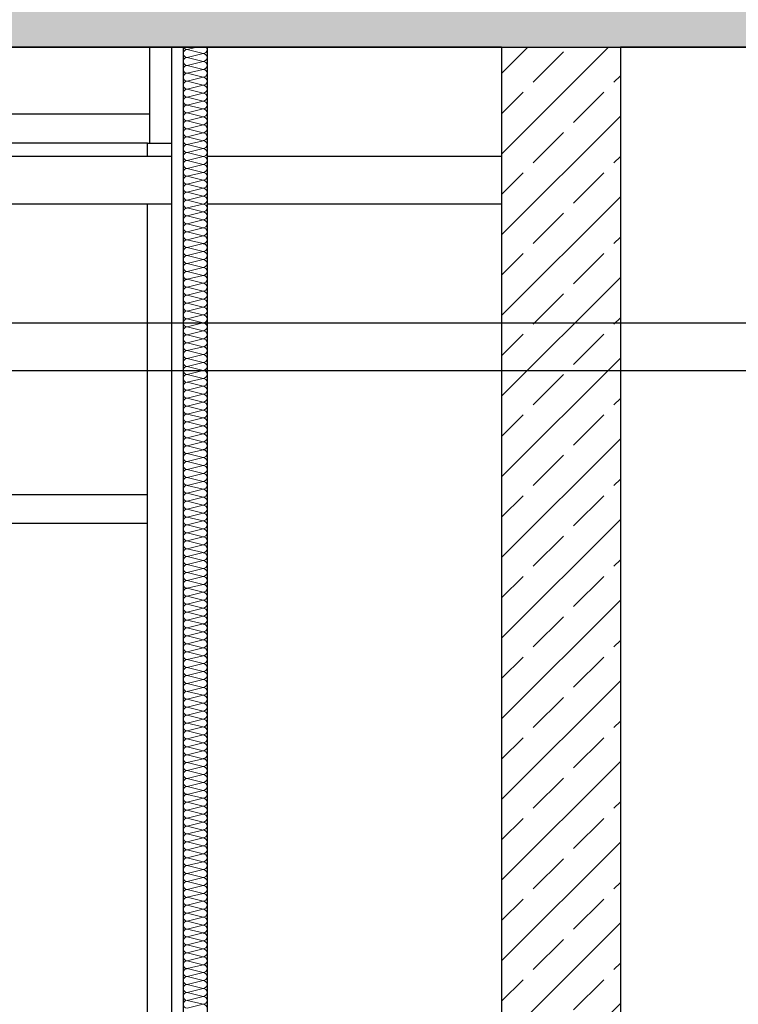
# Model space of a CAD drawing. Header units: metres. Extents: x -12 to 57.2, y -22.2 to 2.8.
# Tile 93 of 126: x 24.2 to 25.7, y -8.5 to -6.4. Entities that reach past the tile are written whole.
import ezdxf

# ---------------------------------------------------------------- set-up
doc = ezdxf.new("R2010")
doc.units = ezdxf.units.M
doc.header["$LTSCALE"] = 0.4
doc.header["$MEASUREMENT"] = 0
doc.layers.get('0').update_dxf_attribs({"color": 8, "lineweight": 9})
doc.layers.get('Defpoints').update_dxf_attribs({"color": 8, "lineweight": 9})
for name, color, linetype in [('Neubau_A-Decken', 8, 'Continuous'), ('Neubau_A-STB Wände', 8, 'Continuous'), ('Neubau_A-TB Wände', 8, 'Continuous'), ('Neubau_B-abgehängte Decke', 8, 'Continuous'), ('Neubau_B-Aufbau unter Fundament oder Decke', 8, 'Continuous'), ('Neubau_B-Pfosten-Riegel-Fassade', 8, 'Continuous'), ('Neubau_T-Bemaßung', 8, 'Continuous')]:
    doc.layers.add(name, color=color, linetype=linetype)
doc.styles.add('ERSTELLTER_STIL_2', font='arial.ttf')
doc.dimstyles.new('ERSTELLTER_STIL__1', dxfattribs={"dimtxt": 0.0875, "dimasz": 0.059375, "dimexe": 0.18, "dimexo": 0.0625, "dimgap": 0, "dimtad": 1, "dimzin": 0, "dimdsep": 46, "dimtxsty": 'ERSTELLTER_STIL_2', "dimblk": 'ARROWHEAD_6', "dimblk1": 'ARROWHEAD_6', "dimblk2": 'ARROWHEAD_6', "dimcen": 0.09, "dimclrd": 7, "dimclre": 7, "dimclrt": 7, "dimazin": 0, "dimtfac": 1, "dimtdec": 4, "dimtmove": 0, "dimatfit": 3, "dimfxl": 1, "dimtolj": 1, "dimtzin": 0, "dimarcsym": 0})
pattern_1 = [(45, (-2907.6834, -10.175), (-0.0848528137, 0.0848528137), []), (45, (-2907.72583, -10.13257), (-0.0848528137, 0.0848528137), [0.09, -0.03])]

# ---------------------------------------------------------------- blocks, each defined once
blk = doc.blocks.new('*X451', base_point=(-24191.6502, 0))
at = {"layer": 'Neubau_A-TB Wände', "color": 8, "linetype": 'Continuous', "lineweight": 9}
for p, q in [((-21259.3785, 3.68), (-21259.3985, 3.675)), ((-21259.3651, 3.6667), (-21259.3985, 3.675)), ((-21259.3651, 3.6667), (-21259.3985, 3.6583)), ((-21259.3651, 3.65), (-21259.3985, 3.6583)), ((-21259.3651, 3.65), (-21259.3985, 3.6417)), ((-21259.3651, 3.6333), (-21259.3985, 3.6417)), ((-21259.3651, 3.6333), (-21259.3985, 3.625)), ((-21259.3651, 3.6167), (-21259.3985, 3.625)), ((-21259.3651, 3.6167), (-21259.3985, 3.6083)), ((-21259.3651, 3.6), (-21259.3985, 3.6083)), ((-21259.3651, 3.6), (-21259.3985, 3.5917)), ((-21259.3651, 3.5833), (-21259.3985, 3.5917)), ((-21259.3651, 3.5833), (-21259.3985, 3.575)), ((-21259.3651, 3.5667), (-21259.3985, 3.575)), ((-21259.3651, 3.5667), (-21259.3985, 3.5583)), ((-21259.3651, 3.55), (-21259.3985, 3.5583)), ((-21259.3651, 3.55), (-21259.3985, 3.5417)), ((-21259.3651, 3.5333), (-21259.3985, 3.5417)), ((-21259.3651, 3.5333), (-21259.3985, 3.525)), ((-21259.3651, 3.5167), (-21259.3985, 3.525)), ((-21259.3651, 3.5167), (-21259.3985, 3.5083)), ((-21259.3651, 3.5), (-21259.3985, 3.5083)), ((-21259.3651, 3.5), (-21259.3985, 3.4917)), ((-21259.3651, 3.4833), (-21259.3985, 3.4917)), ((-21259.3651, 3.4833), (-21259.3985, 3.475)), ((-21259.3651, 3.4667), (-21259.3985, 3.475)), ((-21259.3651, 3.4667), (-21259.3985, 3.4583)), ((-21259.3651, 3.45), (-21259.3985, 3.4583)), ((-21259.3651, 3.45), (-21259.3985, 3.4417)), ((-21259.3651, 3.4333), (-21259.3985, 3.4417)), ((-21259.3651, 3.4333), (-21259.3985, 3.425)), ((-21259.3651, 3.4167), (-21259.3985, 3.425)), ((-21259.3651, 3.4167), (-21259.3985, 3.4083)), ((-21259.3651, 3.4), (-21259.3985, 3.4083)), ((-21259.3651, 3.4), (-21259.3985, 3.3917)), ((-21259.3651, 3.3833), (-21259.3985, 3.3917)), ((-21259.3651, 3.3833), (-21259.3985, 3.375)), ((-21259.3651, 3.3667), (-21259.3985, 3.375)), ((-21259.3651, 3.3667), (-21259.3985, 3.3583)), ((-21259.3651, 3.35), (-21259.3985, 3.3583)), ((-21259.3651, 3.35), (-21259.3985, 3.3417)), ((-21259.3651, 3.3333), (-21259.3985, 3.3417)), ((-21259.3651, 3.3333), (-21259.3985, 3.325)), ((-21259.3651, 3.3167), (-21259.3985, 3.325)), ((-21259.3651, 3.3167), (-21259.3985, 3.3083)), ((-21259.3651, 3.3), (-21259.3985, 3.3083)), ((-21259.3651, 3.3), (-21259.3985, 3.2917)), ((-21259.3651, 3.2833), (-21259.3985, 3.2917)), ((-21259.3651, 3.2833), (-21259.3985, 3.275)), ((-21259.3651, 3.2667), (-21259.3985, 3.275)), ((-21259.3651, 3.2667), (-21259.3985, 3.2583)), ((-21259.3651, 3.25), (-21259.3985, 3.2583)), ((-21259.3651, 3.25), (-21259.3985, 3.2417)), ((-21259.3651, 3.2333), (-21259.3985, 3.2417)), ((-21259.3651, 3.2333), (-21259.3985, 3.225)), ((-21259.3651, 3.2167), (-21259.3985, 3.225)), ((-21259.3651, 3.2167), (-21259.3985, 3.2083)), ((-21259.3651, 3.2), (-21259.3985, 3.2083)), ((-21259.3651, 3.2), (-21259.3985, 3.1917)), ((-21259.3651, 3.1833), (-21259.3985, 3.1917)), ((-21259.3651, 3.1833), (-21259.3985, 3.175)), ((-21259.3651, 3.1667), (-21259.3985, 3.175)), ((-21259.3651, 3.1667), (-21259.3985, 3.1583)), ((-21259.3651, 3.15), (-21259.3985, 3.1583)), ((-21259.3651, 3.15), (-21259.3985, 3.1417)), ((-21259.3651, 3.1333), (-21259.3985, 3.1417)), ((-21259.3651, 3.1333), (-21259.3985, 3.125)), ((-21259.3651, 3.1167), (-21259.3985, 3.125)), ((-21259.3651, 3.1167), (-21259.3985, 3.1083)), ((-21259.3651, 3.1), (-21259.3985, 3.1083)), ((-21259.3651, 3.1), (-21259.3985, 3.0917)), ((-21259.3651, 3.0833), (-21259.3985, 3.0917)), ((-21259.3651, 3.0833), (-21259.3985, 3.075)), ((-21259.3651, 3.0667), (-21259.3985, 3.075)), ((-21259.3651, 3.0667), (-21259.3985, 3.0583)), ((-21259.3651, 3.05), (-21259.3985, 3.0583)), ((-21259.3651, 3.05), (-21259.3985, 3.0417)), ((-21259.3651, 3.0333), (-21259.3985, 3.0417)), ((-21259.3651, 3.0333), (-21259.3985, 3.025)), ((-21259.3651, 3.0167), (-21259.3985, 3.025)), ((-21259.3651, 3.0167), (-21259.3985, 3.0083)), ((-21259.3651, 3), (-21259.3985, 3.0083)), ((-21259.3651, 3), (-21259.3985, 2.9917)), ((-21259.3651, 2.9833), (-21259.3985, 2.9917)), ((-21259.3651, 2.9833), (-21259.3985, 2.975)), ((-21259.3651, 2.9667), (-21259.3985, 2.975)), ((-21259.3651, 2.9667), (-21259.3985, 2.9583)), ((-21259.3651, 2.95), (-21259.3985, 2.9583)), ((-21259.3651, 2.95), (-21259.3985, 2.9417)), ((-21259.3651, 2.9333), (-21259.3985, 2.9417)), ((-21259.3651, 2.9333), (-21259.3985, 2.925)), ((-21259.3651, 2.9167), (-21259.3985, 2.925)), ((-21259.3651, 2.9167), (-21259.3985, 2.9083)), ((-21259.3651, 2.9), (-21259.3985, 2.9083)), ((-21259.3651, 2.9), (-21259.3985, 2.8917)), ((-21259.3651, 2.8833), (-21259.3985, 2.8917)), ((-21259.3651, 2.8833), (-21259.3985, 2.875)), ((-21259.3651, 2.8667), (-21259.3985, 2.875)), ((-21259.3651, 2.8667), (-21259.3985, 2.8583)), ((-21259.3651, 2.85), (-21259.3985, 2.8583)), ((-21259.3651, 2.85), (-21259.3985, 2.8417)), ((-21259.3651, 2.8333), (-21259.3985, 2.8417)), ((-21259.3651, 2.8333), (-21259.3985, 2.825)), ((-21259.3651, 2.8167), (-21259.3985, 2.825)), ((-21259.3651, 2.8167), (-21259.3985, 2.8083)), ((-21259.3651, 2.8), (-21259.3985, 2.8083)), ((-21259.3651, 2.8), (-21259.3985, 2.7917)), ((-21259.3651, 2.7833), (-21259.3985, 2.7917)), ((-21259.3651, 2.7833), (-21259.3985, 2.775)), ((-21259.3651, 2.7667), (-21259.3985, 2.775)), ((-21259.3651, 2.7667), (-21259.3985, 2.7583)), ((-21259.3651, 2.75), (-21259.3985, 2.7583)), ((-21259.3651, 2.75), (-21259.3985, 2.7417)), ((-21259.3651, 2.7333), (-21259.3985, 2.7417)), ((-21259.3651, 2.7333), (-21259.3985, 2.725)), ((-21259.3651, 2.7167), (-21259.3985, 2.725)), ((-21259.3651, 2.7167), (-21259.3985, 2.7083)), ((-21259.3651, 2.7), (-21259.3985, 2.7083)), ((-21259.3651, 2.7), (-21259.3985, 2.6917)), ((-21259.3651, 2.6833), (-21259.3985, 2.6917)), ((-21259.3651, 2.6833), (-21259.3985, 2.675)), ((-21259.3651, 2.6667), (-21259.3985, 2.675)), ((-21259.3651, 2.6667), (-21259.3985, 2.6583)), ((-21259.3651, 2.65), (-21259.3985, 2.6583)), ((-21259.3651, 2.65), (-21259.3985, 2.6417)), ((-21259.3651, 2.6333), (-21259.3985, 2.6417)), ((-21259.3651, 2.6333), (-21259.3985, 2.625)), ((-21259.3651, 2.6167), (-21259.3985, 2.625)), ((-21259.3651, 2.6167), (-21259.3985, 2.6083)), ((-21259.3651, 2.6), (-21259.3985, 2.6083)), ((-21259.3651, 2.6), (-21259.3985, 2.5917)), ((-21259.3651, 2.5833), (-21259.3985, 2.5917)), ((-21259.3651, 2.5833), (-21259.3985, 2.575)), ((-21259.3651, 2.5667), (-21259.3985, 2.575)), ((-21259.3651, 2.5667), (-21259.3985, 2.5583)), ((-21259.3651, 2.55), (-21259.3985, 2.5583)), ((-21259.3651, 2.55), (-21259.3985, 2.5417)), ((-21259.3651, 2.5333), (-21259.3985, 2.5417)), ((-21259.3651, 2.5333), (-21259.3985, 2.525)), ((-21259.3651, 2.5167), (-21259.3985, 2.525)), ((-21259.3651, 2.5167), (-21259.3985, 2.5083)), ((-21259.3651, 2.5), (-21259.3985, 2.5083)), ((-21259.3651, 2.5), (-21259.3985, 2.4917)), ((-21259.3651, 2.4833), (-21259.3985, 2.4917)), ((-21259.3651, 2.4833), (-21259.3985, 2.475)), ((-21259.3651, 2.4667), (-21259.3985, 2.475)), ((-21259.3651, 2.4667), (-21259.3985, 2.4583)), ((-21259.3651, 2.45), (-21259.3985, 2.4583)), ((-21259.3651, 2.45), (-21259.3985, 2.4417)), ((-21259.3651, 2.4333), (-21259.3985, 2.4417)), ((-21259.3651, 2.4333), (-21259.3985, 2.425)), ((-21259.3651, 2.4167), (-21259.3985, 2.425)), ((-21259.3651, 2.4167), (-21259.3985, 2.4083)), ((-21259.3651, 2.4), (-21259.3985, 2.4083)), ((-21259.3651, 2.4), (-21259.3985, 2.3917)), ((-21259.3651, 2.3833), (-21259.3985, 2.3917)), ((-21259.3651, 2.3833), (-21259.3985, 2.375)), ((-21259.3651, 2.3667), (-21259.3985, 2.375)), ((-21259.3651, 2.3667), (-21259.3985, 2.3583)), ((-21259.3651, 2.35), (-21259.3985, 2.3583)), ((-21259.3651, 2.35), (-21259.3985, 2.3417)), ((-21259.3651, 2.3333), (-21259.3985, 2.3417)), ((-21259.3651, 2.3333), (-21259.3985, 2.325)), ((-21259.3651, 2.3167), (-21259.3985, 2.325)), ((-21259.3651, 2.3167), (-21259.3985, 2.3083)), ((-21259.3651, 2.3), (-21259.3985, 2.3083)), ((-21259.3651, 2.3), (-21259.3985, 2.2917)), ((-21259.3651, 2.2833), (-21259.3985, 2.2917)), ((-21259.3651, 2.2833), (-21259.3985, 2.275)), ((-21259.3651, 2.2667), (-21259.3985, 2.275)), ((-21259.3651, 2.2667), (-21259.3985, 2.2583)), ((-21259.3651, 2.25), (-21259.3985, 2.2583)), ((-21259.3651, 2.25), (-21259.3985, 2.2417)), ((-21259.3651, 2.2333), (-21259.3985, 2.2417)), ((-21259.3651, 2.2333), (-21259.3985, 2.225)), ((-21259.3651, 2.2167), (-21259.3985, 2.225)), ((-21259.3651, 2.2167), (-21259.3985, 2.2083)), ((-21259.3651, 2.2), (-21259.3985, 2.2083)), ((-21259.3651, 2.2), (-21259.3985, 2.1917)), ((-21259.3651, 2.1833), (-21259.3985, 2.1917)), ((-21259.3651, 2.1833), (-21259.3985, 2.175)), ((-21259.3651, 2.1667), (-21259.3985, 2.175)), ((-21259.3651, 2.1667), (-21259.3985, 2.1583)), ((-21259.3651, 2.15), (-21259.3985, 2.1583)), ((-21259.3651, 2.15), (-21259.3985, 2.1417)), ((-21259.3651, 2.1333), (-21259.3985, 2.1417)), ((-21259.3651, 2.1333), (-21259.3985, 2.125)), ((-21259.3651, 2.1167), (-21259.3985, 2.125)), ((-21259.3651, 2.1167), (-21259.3985, 2.1083)), ((-21259.3651, 2.1), (-21259.3985, 2.1083)), ((-21259.3651, 2.1), (-21259.3985, 2.0917)), ((-21259.3651, 2.0833), (-21259.3985, 2.0917)), ((-21259.3651, 2.0833), (-21259.3985, 2.075)), ((-21259.3651, 2.0667), (-21259.3985, 2.075)), ((-21259.3651, 2.0667), (-21259.3985, 2.0583)), ((-21259.3651, 2.05), (-21259.3985, 2.0583)), ((-21259.3651, 2.05), (-21259.3985, 2.0417)), ((-21259.3651, 2.0333), (-21259.3985, 2.0417)), ((-21259.3651, 2.0333), (-21259.3985, 2.025)), ((-21259.3651, 2.0167), (-21259.3985, 2.025)), ((-21259.3651, 2.0167), (-21259.3985, 2.0083)), ((-21259.3651, 2), (-21259.3985, 2.0083)), ((-21259.3651, 2), (-21259.3985, 1.9917)), ((-21259.3651, 1.9833), (-21259.3985, 1.9917)), ((-21259.3651, 1.9833), (-21259.3985, 1.975)), ((-21259.3651, 1.9667), (-21259.3985, 1.975)), ((-21259.3651, 1.9667), (-21259.3985, 1.9583)), ((-21259.3651, 1.95), (-21259.3985, 1.9583)), ((-21259.3651, 1.95), (-21259.3985, 1.9417)), ((-21259.3651, 1.9333), (-21259.3985, 1.9417)), ((-21259.3651, 1.9333), (-21259.3985, 1.925)), ((-21259.3651, 1.9167), (-21259.3985, 1.925)), ((-21259.3651, 1.9167), (-21259.3985, 1.9083)), ((-21259.3651, 1.9), (-21259.3985, 1.9083)), ((-21259.3651, 1.9), (-21259.3985, 1.8917)), ((-21259.3651, 1.8833), (-21259.3985, 1.8917)), ((-21259.3651, 1.8833), (-21259.3985, 1.875)), ((-21259.3651, 1.8667), (-21259.3985, 1.875)), ((-21259.3651, 1.8667), (-21259.3985, 1.8583)), ((-21259.3651, 1.85), (-21259.3985, 1.8583)), ((-21259.3651, 1.85), (-21259.3985, 1.8417)), ((-21259.3651, 1.8333), (-21259.3985, 1.8417)), ((-21259.3651, 1.8333), (-21259.3985, 1.825)), ((-21259.3651, 1.8167), (-21259.3985, 1.825)), ((-21259.3651, 1.8167), (-21259.3985, 1.8083)), ((-21259.3651, 1.8), (-21259.3985, 1.8083)), ((-21259.3651, 1.8), (-21259.3985, 1.7917)), ((-21259.3651, 1.7833), (-21259.3985, 1.7917)), ((-21259.3651, 1.7833), (-21259.3985, 1.775)), ((-21259.3651, 1.7667), (-21259.3985, 1.775)), ((-21259.3651, 1.7667), (-21259.3985, 1.7583)), ((-21259.3651, 1.75), (-21259.3985, 1.7583)), ((-21259.3651, 1.75), (-21259.3985, 1.7417)), ((-21259.3651, 1.7333), (-21259.3985, 1.7417)), ((-21259.3651, 1.7333), (-21259.3985, 1.725)), ((-21259.3651, 1.7167), (-21259.3985, 1.725)), ((-21259.3651, 1.7167), (-21259.3985, 1.7083)), ((-21259.3651, 1.7), (-21259.3985, 1.7083)), ((-21259.3651, 1.7), (-21259.3985, 1.6917)), ((-21259.3651, 1.6833), (-21259.3985, 1.6917)), ((-21259.3651, 1.6833), (-21259.3985, 1.675)), ((-21259.3651, 1.6667), (-21259.3985, 1.675)), ((-21259.3651, 1.6667), (-21259.3985, 1.6583))]:
    blk.add_line(p, q, dxfattribs=at)
for centre, start, end in [((-21259.3985, 3.6667), 90, 180), ((-21259.3985, 3.6667), 180, 270), ((-21259.3985, 3.6833), 203.5782, 270), ((-21259.3651, 3.675), 270, 0), ((-21259.3651, 3.6583), 0, 90), ((-21259.3651, 3.675), 0, 36.8699), ((-21259.3985, 3.65), 90, 180), ((-21259.3985, 3.65), 180, 270), ((-21259.3651, 3.6583), 270, 0), ((-21259.3651, 3.6417), 0, 90), ((-21259.3985, 3.6333), 90, 180), ((-21259.3985, 3.6333), 180, 270), ((-21259.3985, 3.6167), 90, 180), ((-21259.3651, 3.6417), 270, 0), ((-21259.3651, 3.625), 0, 90), ((-21259.3651, 3.625), 270, 0), ((-21259.3985, 3.6167), 180, 270), ((-21259.3985, 3.6), 90, 180), ((-21259.3651, 3.6083), 0, 90), ((-21259.3651, 3.6083), 270, 0), ((-21259.3985, 3.6), 180, 270), ((-21259.3985, 3.5833), 90, 180), ((-21259.3985, 3.5833), 180, 270), ((-21259.3651, 3.5917), 0, 90), ((-21259.3651, 3.5917), 270, 0), ((-21259.3651, 3.575), 0, 90), ((-21259.3985, 3.5667), 90, 180), ((-21259.3985, 3.5667), 180, 270), ((-21259.3651, 3.575), 270, 0), ((-21259.3651, 3.5583), 0, 90), ((-21259.3985, 3.55), 90, 180), ((-21259.3985, 3.55), 180, 270), ((-21259.3985, 3.5333), 90, 180), ((-21259.3651, 3.5583), 270, 0), ((-21259.3651, 3.5417), 0, 90), ((-21259.3651, 3.5417), 270, 0), ((-21259.3985, 3.5333), 180, 270), ((-21259.3985, 3.5167), 90, 180), ((-21259.3651, 3.525), 0, 90), ((-21259.3651, 3.525), 270, 0), ((-21259.3985, 3.5167), 180, 270), ((-21259.3985, 3.5), 90, 180), ((-21259.3651, 3.5083), 0, 90), ((-21259.3651, 3.5083), 270, 0), ((-21259.3985, 3.5), 180, 270), ((-21259.3985, 3.4833), 90, 180), ((-21259.3985, 3.4833), 180, 270), ((-21259.3651, 3.4917), 0, 90), ((-21259.3651, 3.4917), 270, 0), ((-21259.3651, 3.475), 0, 90), ((-21259.3985, 3.4667), 90, 180), ((-21259.3985, 3.4667), 180, 270), ((-21259.3651, 3.475), 270, 0), ((-21259.3651, 3.4583), 0, 90), ((-21259.3985, 3.45), 90, 180), ((-21259.3985, 3.45), 180, 270), ((-21259.3985, 3.4333), 90, 180), ((-21259.3651, 3.4583), 270, 0), ((-21259.3651, 3.4417), 0, 90), ((-21259.3651, 3.4417), 270, 0), ((-21259.3985, 3.4333), 180, 270), ((-21259.3985, 3.4167), 90, 180), ((-21259.3651, 3.425), 0, 90), ((-21259.3651, 3.425), 270, 0), ((-21259.3985, 3.4167), 180, 270), ((-21259.3985, 3.4), 90, 180), ((-21259.3985, 3.4), 180, 270), ((-21259.3651, 3.4083), 0, 90), ((-21259.3651, 3.4083), 270, 0), ((-21259.3651, 3.3917), 0, 90), ((-21259.3985, 3.3833), 90, 180), ((-21259.3985, 3.3833), 180, 270), ((-21259.3651, 3.3917), 270, 0), ((-21259.3651, 3.375), 0, 90), ((-21259.3985, 3.3667), 90, 180), ((-21259.3985, 3.3667), 180, 270), ((-21259.3985, 3.35), 90, 180), ((-21259.3651, 3.375), 270, 0), ((-21259.3651, 3.3583), 0, 90), ((-21259.3651, 3.3583), 270, 0), ((-21259.3985, 3.35), 180, 270), ((-21259.3985, 3.3333), 90, 180), ((-21259.3651, 3.3417), 0, 90), ((-21259.3651, 3.3417), 270, 0), ((-21259.3985, 3.3333), 180, 270), ((-21259.3985, 3.3167), 90, 180), ((-21259.3985, 3.3167), 180, 270), ((-21259.3651, 3.325), 0, 90), ((-21259.3651, 3.325), 270, 0), ((-21259.3651, 3.3083), 0, 90), ((-21259.3985, 3.3), 90, 180), ((-21259.3985, 3.3), 180, 270), ((-21259.3651, 3.3083), 270, 0), ((-21259.3651, 3.2917), 0, 90), ((-21259.3985, 3.2833), 90, 180), ((-21259.3985, 3.2833), 180, 270), ((-21259.3985, 3.2667), 90, 180), ((-21259.3651, 3.2917), 270, 0), ((-21259.3651, 3.275), 0, 90), ((-21259.3651, 3.275), 270, 0), ((-21259.3985, 3.2667), 180, 270), ((-21259.3985, 3.25), 90, 180), ((-21259.3651, 3.2583), 0, 90), ((-21259.3651, 3.2583), 270, 0), ((-21259.3985, 3.25), 180, 270), ((-21259.3985, 3.2333), 90, 180), ((-21259.3985, 3.2333), 180, 270), ((-21259.3651, 3.2417), 0, 90), ((-21259.3651, 3.2417), 270, 0), ((-21259.3651, 3.225), 0, 90), ((-21259.3985, 3.2167), 90, 180), ((-21259.3985, 3.2167), 180, 270), ((-21259.3651, 3.225), 270, 0), ((-21259.3651, 3.2083), 0, 90), ((-21259.3985, 3.2), 90, 180), ((-21259.3985, 3.2), 180, 270), ((-21259.3985, 3.1833), 90, 180), ((-21259.3651, 3.2083), 270, 0), ((-21259.3651, 3.1917), 0, 90), ((-21259.3651, 3.1917), 270, 0), ((-21259.3985, 3.1833), 180, 270), ((-21259.3985, 3.1667), 90, 180), ((-21259.3651, 3.175), 0, 90), ((-21259.3651, 3.175), 270, 0), ((-21259.3985, 3.1667), 180, 270), ((-21259.3985, 3.15), 90, 180), ((-21259.3985, 3.15), 180, 270), ((-21259.3651, 3.1583), 0, 90), ((-21259.3651, 3.1583), 270, 0), ((-21259.3651, 3.1417), 0, 90), ((-21259.3985, 3.1333), 90, 180), ((-21259.3985, 3.1333), 180, 270), ((-21259.3651, 3.1417), 270, 0), ((-21259.3651, 3.125), 0, 90), ((-21259.3985, 3.1167), 90, 180), ((-21259.3985, 3.1167), 180, 270), ((-21259.3985, 3.1), 90, 180), ((-21259.3651, 3.125), 270, 0), ((-21259.3651, 3.1083), 0, 90), ((-21259.3651, 3.1083), 270, 0), ((-21259.3985, 3.1), 180, 270), ((-21259.3985, 3.0833), 90, 180), ((-21259.3651, 3.0917), 0, 90), ((-21259.3651, 3.0917), 270, 0), ((-21259.3985, 3.0833), 180, 270), ((-21259.3985, 3.0667), 90, 180), ((-21259.3985, 3.0667), 180, 270), ((-21259.3651, 3.075), 0, 90), ((-21259.3651, 3.075), 270, 0), ((-21259.3651, 3.0583), 0, 90), ((-21259.3985, 3.05), 90, 180), ((-21259.3985, 3.05), 180, 270), ((-21259.3651, 3.0583), 270, 0), ((-21259.3651, 3.0417), 0, 90), ((-21259.3985, 3.0333), 90, 180), ((-21259.3985, 3.0333), 180, 270), ((-21259.3985, 3.0167), 90, 180), ((-21259.3651, 3.0417), 270, 0), ((-21259.3651, 3.025), 0, 90), ((-21259.3651, 3.025), 270, 0), ((-21259.3985, 3.0167), 180, 270), ((-21259.3985, 3), 90, 180), ((-21259.3651, 3.0083), 0, 90), ((-21259.3651, 3.0083), 270, 0), ((-21259.3985, 3), 180, 270), ((-21259.3985, 2.9833), 90, 180), ((-21259.3985, 2.9833), 180, 270), ((-21259.3651, 2.9917), 0, 90), ((-21259.3651, 2.9917), 270, 0), ((-21259.3651, 2.975), 0, 90), ((-21259.3985, 2.9667), 90, 180), ((-21259.3985, 2.9667), 180, 270), ((-21259.3651, 2.975), 270, 0), ((-21259.3651, 2.9583), 0, 90), ((-21259.3985, 2.95), 90, 180), ((-21259.3985, 2.95), 180, 270), ((-21259.3985, 2.9333), 90, 180), ((-21259.3651, 2.9583), 270, 0), ((-21259.3651, 2.9417), 0, 90), ((-21259.3651, 2.9417), 270, 0), ((-21259.3985, 2.9333), 180, 270), ((-21259.3985, 2.9167), 90, 180), ((-21259.3651, 2.925), 0, 90), ((-21259.3651, 2.925), 270, 0), ((-21259.3985, 2.9167), 180, 270), ((-21259.3985, 2.9), 90, 180), ((-21259.3985, 2.9), 180, 270), ((-21259.3651, 2.9083), 0, 90), ((-21259.3651, 2.9083), 270, 0), ((-21259.3651, 2.8917), 0, 90), ((-21259.3985, 2.8833), 90, 180), ((-21259.3985, 2.8833), 180, 270), ((-21259.3651, 2.8917), 270, 0), ((-21259.3651, 2.875), 0, 90), ((-21259.3985, 2.8667), 90, 180), ((-21259.3985, 2.8667), 180, 270), ((-21259.3985, 2.85), 90, 180), ((-21259.3651, 2.875), 270, 0), ((-21259.3651, 2.8583), 0, 90), ((-21259.3651, 2.8583), 270, 0), ((-21259.3985, 2.85), 180, 270), ((-21259.3985, 2.8333), 90, 180), ((-21259.3651, 2.8417), 0, 90), ((-21259.3651, 2.8417), 270, 0), ((-21259.3985, 2.8333), 180, 270), ((-21259.3985, 2.8167), 90, 180), ((-21259.3651, 2.825), 0, 90), ((-21259.3651, 2.825), 270, 0), ((-21259.3985, 2.8167), 180, 270), ((-21259.3985, 2.8), 90, 180), ((-21259.3985, 2.8), 180, 270), ((-21259.3651, 2.8083), 0, 90), ((-21259.3651, 2.8083), 270, 0), ((-21259.3651, 2.7917), 0, 90), ((-21259.3985, 2.7833), 90, 180), ((-21259.3985, 2.7833), 180, 270), ((-21259.3651, 2.7917), 270, 0), ((-21259.3651, 2.775), 0, 90), ((-21259.3985, 2.7667), 90, 180), ((-21259.3985, 2.7667), 180, 270), ((-21259.3985, 2.75), 90, 180), ((-21259.3651, 2.775), 270, 0), ((-21259.3651, 2.7583), 0, 90), ((-21259.3651, 2.7583), 270, 0), ((-21259.3985, 2.75), 180, 270), ((-21259.3985, 2.7333), 90, 180), ((-21259.3651, 2.7417), 0, 90), ((-21259.3651, 2.7417), 270, 0), ((-21259.3985, 2.7333), 180, 270), ((-21259.3985, 2.7167), 90, 180), ((-21259.3985, 2.7167), 180, 270), ((-21259.3651, 2.725), 0, 90), ((-21259.3651, 2.725), 270, 0), ((-21259.3651, 2.7083), 0, 90), ((-21259.3985, 2.7), 90, 180), ((-21259.3985, 2.7), 180, 270), ((-21259.3651, 2.7083), 270, 0), ((-21259.3651, 2.6917), 0, 90), ((-21259.3985, 2.6833), 90, 180), ((-21259.3985, 2.6833), 180, 270), ((-21259.3985, 2.6667), 90, 180), ((-21259.3651, 2.6917), 270, 0), ((-21259.3651, 2.675), 0, 90), ((-21259.3651, 2.675), 270, 0), ((-21259.3985, 2.6667), 180, 270), ((-21259.3985, 2.65), 90, 180), ((-21259.3651, 2.6583), 0, 90), ((-21259.3651, 2.6583), 270, 0), ((-21259.3985, 2.65), 180, 270), ((-21259.3985, 2.6333), 90, 180), ((-21259.3985, 2.6333), 180, 270), ((-21259.3651, 2.6417), 0, 90), ((-21259.3651, 2.6417), 270, 0), ((-21259.3651, 2.625), 0, 90), ((-21259.3985, 2.6167), 90, 180), ((-21259.3985, 2.6167), 180, 270), ((-21259.3651, 2.625), 270, 0), ((-21259.3651, 2.6083), 0, 90), ((-21259.3985, 2.6), 90, 180), ((-21259.3985, 2.6), 180, 270), ((-21259.3985, 2.5833), 90, 180), ((-21259.3651, 2.6083), 270, 0), ((-21259.3651, 2.5917), 0, 90), ((-21259.3651, 2.5917), 270, 0), ((-21259.3985, 2.5833), 180, 270), ((-21259.3985, 2.5667), 90, 180), ((-21259.3651, 2.575), 0, 90), ((-21259.3651, 2.575), 270, 0), ((-21259.3985, 2.5667), 180, 270), ((-21259.3985, 2.55), 90, 180), ((-21259.3985, 2.55), 180, 270), ((-21259.3651, 2.5583), 0, 90), ((-21259.3651, 2.5583), 270, 0), ((-21259.3651, 2.5417), 0, 90), ((-21259.3985, 2.5333), 90, 180), ((-21259.3985, 2.5333), 180, 270), ((-21259.3651, 2.5417), 270, 0), ((-21259.3651, 2.525), 0, 90), ((-21259.3985, 2.5167), 90, 180), ((-21259.3985, 2.5167), 180, 270), ((-21259.3985, 2.5), 90, 180), ((-21259.3651, 2.525), 270, 0), ((-21259.3651, 2.5083), 0, 90), ((-21259.3651, 2.5083), 270, 0), ((-21259.3985, 2.5), 180, 270), ((-21259.3985, 2.4833), 90, 180), ((-21259.3651, 2.4917), 0, 90), ((-21259.3651, 2.4917), 270, 0), ((-21259.3985, 2.4833), 180, 270), ((-21259.3985, 2.4667), 90, 180), ((-21259.3985, 2.4667), 180, 270), ((-21259.3651, 2.475), 0, 90), ((-21259.3651, 2.475), 270, 0), ((-21259.3651, 2.4583), 0, 90), ((-21259.3985, 2.45), 90, 180), ((-21259.3985, 2.45), 180, 270), ((-21259.3651, 2.4583), 270, 0), ((-21259.3651, 2.4417), 0, 90), ((-21259.3985, 2.4333), 90, 180), ((-21259.3985, 2.4333), 180, 270), ((-21259.3985, 2.4167), 90, 180), ((-21259.3651, 2.4417), 270, 0), ((-21259.3651, 2.425), 0, 90), ((-21259.3651, 2.425), 270, 0), ((-21259.3985, 2.4167), 180, 270), ((-21259.3985, 2.4), 90, 180), ((-21259.3651, 2.4083), 0, 90), ((-21259.3651, 2.4083), 270, 0), ((-21259.3985, 2.4), 180, 270), ((-21259.3985, 2.3833), 90, 180), ((-21259.3985, 2.3833), 180, 270), ((-21259.3651, 2.3917), 0, 90), ((-21259.3651, 2.3917), 270, 0), ((-21259.3651, 2.375), 0, 90), ((-21259.3985, 2.3667), 90, 180), ((-21259.3985, 2.3667), 180, 270), ((-21259.3651, 2.375), 270, 0), ((-21259.3651, 2.3583), 0, 90), ((-21259.3985, 2.35), 90, 180), ((-21259.3985, 2.35), 180, 270), ((-21259.3985, 2.3333), 90, 180), ((-21259.3651, 2.3583), 270, 0), ((-21259.3651, 2.3417), 0, 90), ((-21259.3651, 2.3417), 270, 0), ((-21259.3985, 2.3333), 180, 270), ((-21259.3985, 2.3167), 90, 180), ((-21259.3651, 2.325), 0, 90), ((-21259.3651, 2.325), 270, 0), ((-21259.3985, 2.3167), 180, 270), ((-21259.3985, 2.3), 90, 180), ((-21259.3985, 2.3), 180, 270), ((-21259.3651, 2.3083), 0, 90), ((-21259.3651, 2.3083), 270, 0), ((-21259.3651, 2.2917), 0, 90), ((-21259.3985, 2.2833), 90, 180), ((-21259.3985, 2.2833), 180, 270), ((-21259.3651, 2.2917), 270, 0), ((-21259.3651, 2.275), 0, 90), ((-21259.3985, 2.2667), 90, 180), ((-21259.3985, 2.2667), 180, 270), ((-21259.3985, 2.25), 90, 180), ((-21259.3651, 2.275), 270, 0), ((-21259.3651, 2.2583), 0, 90), ((-21259.3651, 2.2583), 270, 0), ((-21259.3985, 2.25), 180, 270), ((-21259.3985, 2.2333), 90, 180), ((-21259.3651, 2.2417), 0, 90), ((-21259.3651, 2.2417), 270, 0), ((-21259.3985, 2.2333), 180, 270), ((-21259.3985, 2.2167), 90, 180), ((-21259.3985, 2.2167), 180, 270), ((-21259.3651, 2.225), 0, 90), ((-21259.3651, 2.225), 270, 0), ((-21259.3651, 2.2083), 0, 90), ((-21259.3985, 2.2), 90, 180), ((-21259.3985, 2.2), 180, 270), ((-21259.3651, 2.2083), 270, 0), ((-21259.3651, 2.1917), 0, 90), ((-21259.3985, 2.1833), 90, 180), ((-21259.3985, 2.1833), 180, 270), ((-21259.3985, 2.1667), 90, 180), ((-21259.3651, 2.1917), 270, 0), ((-21259.3651, 2.175), 0, 90), ((-21259.3651, 2.175), 270, 0), ((-21259.3985, 2.1667), 180, 270), ((-21259.3985, 2.15), 90, 180), ((-21259.3651, 2.1583), 0, 90), ((-21259.3651, 2.1583), 270, 0), ((-21259.3985, 2.15), 180, 270), ((-21259.3985, 2.1333), 90, 180), ((-21259.3985, 2.1333), 180, 270), ((-21259.3651, 2.1417), 0, 90), ((-21259.3651, 2.1417), 270, 0), ((-21259.3651, 2.125), 0, 90), ((-21259.3985, 2.1167), 90, 180), ((-21259.3985, 2.1167), 180, 270), ((-21259.3651, 2.125), 270, 0), ((-21259.3651, 2.1083), 0, 90), ((-21259.3985, 2.1), 90, 180), ((-21259.3985, 2.1), 180, 270), ((-21259.3651, 2.1083), 270, 0), ((-21259.3651, 2.0917), 0, 90), ((-21259.3985, 2.0833), 90, 180), ((-21259.3985, 2.0833), 180, 270), ((-21259.3985, 2.0667), 90, 180), ((-21259.3651, 2.0917), 270, 0), ((-21259.3651, 2.075), 0, 90), ((-21259.3651, 2.075), 270, 0), ((-21259.3985, 2.0667), 180, 270), ((-21259.3985, 2.05), 90, 180), ((-21259.3651, 2.0583), 0, 90), ((-21259.3651, 2.0583), 270, 0), ((-21259.3985, 2.05), 180, 270), ((-21259.3985, 2.0333), 90, 180), ((-21259.3985, 2.0333), 180, 270), ((-21259.3651, 2.0417), 0, 90), ((-21259.3651, 2.0417), 270, 0), ((-21259.3651, 2.025), 0, 90), ((-21259.3985, 2.0167), 90, 180), ((-21259.3985, 2.0167), 180, 270), ((-21259.3651, 2.025), 270, 0), ((-21259.3651, 2.0083), 0, 90), ((-21259.3985, 2), 90, 180), ((-21259.3985, 2), 180, 270), ((-21259.3985, 1.9833), 90, 180), ((-21259.3651, 2.0083), 270, 0), ((-21259.3651, 1.9917), 0, 90), ((-21259.3651, 1.9917), 270, 0), ((-21259.3985, 1.9833), 180, 270), ((-21259.3985, 1.9667), 90, 180), ((-21259.3651, 1.975), 0, 90), ((-21259.3651, 1.975), 270, 0), ((-21259.3985, 1.9667), 180, 270), ((-21259.3985, 1.95), 90, 180), ((-21259.3985, 1.95), 180, 270), ((-21259.3651, 1.9583), 0, 90), ((-21259.3651, 1.9583), 270, 0), ((-21259.3651, 1.9417), 0, 90), ((-21259.3985, 1.9333), 90, 180), ((-21259.3985, 1.9333), 180, 270), ((-21259.3651, 1.9417), 270, 0), ((-21259.3651, 1.925), 0, 90), ((-21259.3985, 1.9167), 90, 180), ((-21259.3985, 1.9167), 180, 270), ((-21259.3985, 1.9), 90, 180), ((-21259.3651, 1.925), 270, 0), ((-21259.3651, 1.9083), 0, 90), ((-21259.3651, 1.9083), 270, 0), ((-21259.3985, 1.9), 180, 270), ((-21259.3985, 1.8833), 90, 180), ((-21259.3651, 1.8917), 0, 90), ((-21259.3651, 1.8917), 270, 0), ((-21259.3985, 1.8833), 180, 270), ((-21259.3985, 1.8667), 90, 180), ((-21259.3985, 1.8667), 180, 270), ((-21259.3651, 1.875), 0, 90), ((-21259.3651, 1.875), 270, 0), ((-21259.3651, 1.8583), 0, 90), ((-21259.3985, 1.85), 90, 180), ((-21259.3985, 1.85), 180, 270), ((-21259.3651, 1.8583), 270, 0), ((-21259.3651, 1.8417), 0, 90), ((-21259.3985, 1.8333), 90, 180), ((-21259.3985, 1.8333), 180, 270), ((-21259.3985, 1.8167), 90, 180), ((-21259.3651, 1.8417), 270, 0), ((-21259.3651, 1.825), 0, 90), ((-21259.3651, 1.825), 270, 0), ((-21259.3985, 1.8167), 180, 270), ((-21259.3985, 1.8), 90, 180), ((-21259.3651, 1.8083), 0, 90), ((-21259.3651, 1.8083), 270, 0), ((-21259.3985, 1.8), 180, 270), ((-21259.3985, 1.7833), 90, 180), ((-21259.3985, 1.7833), 180, 270), ((-21259.3651, 1.7917), 0, 90), ((-21259.3651, 1.7917), 270, 0), ((-21259.3651, 1.775), 0, 90), ((-21259.3985, 1.7667), 90, 180), ((-21259.3985, 1.7667), 180, 270), ((-21259.3651, 1.775), 270, 0), ((-21259.3651, 1.7583), 0, 90), ((-21259.3985, 1.75), 90, 180), ((-21259.3985, 1.75), 180, 270), ((-21259.3985, 1.7333), 90, 180), ((-21259.3651, 1.7583), 270, 0), ((-21259.3651, 1.7417), 0, 90), ((-21259.3651, 1.7417), 270, 0), ((-21259.3985, 1.7333), 180, 270), ((-21259.3985, 1.7167), 90, 180), ((-21259.3651, 1.725), 0, 90), ((-21259.3651, 1.725), 270, 0), ((-21259.3985, 1.7167), 180, 270), ((-21259.3985, 1.7), 90, 180), ((-21259.3985, 1.7), 180, 270), ((-21259.3651, 1.7083), 0, 90), ((-21259.3651, 1.7083), 270, 0), ((-21259.3651, 1.6917), 0, 90), ((-21259.3985, 1.6833), 90, 180), ((-21259.3985, 1.6833), 180, 270), ((-21259.3651, 1.6917), 270, 0), ((-21259.3651, 1.675), 0, 90), ((-21259.3985, 1.6667), 90, 180), ((-21259.3985, 1.6667), 180, 270), ((-21259.3651, 1.675), 270, 0), ((-21259.3651, 1.6583), 0, 90)]:
    blk.add_arc(centre, 0.00833, start, end, dxfattribs=at)
blk = doc.blocks.new('ARROWHEAD_6')
at = {"color": 0, "linetype": 'Continuous', "lineweight": 0}
for p, q in [((-0.5, -0.5), (0.5, 0.5)), ((0, 0), (-1, 0))]:
    blk.add_line(p, q, dxfattribs=at)
blk = doc.blocks.new('*D563')
at = {"layer": 'Defpoints', "color": 0, "linetype": 'Continuous', "transparency": 16777216}
for p in [(22.625, -6.495), (42.301, -6.495), (-0.3, -10.355)]:
    blk.add_point(p, dxfattribs=at)
at = {"layer": 'Neubau_T-Bemaßung', "linetype": 'Continuous', "lineweight": -2, "transparency": 16777216}
for p, q in [((22.6875, -6.495), (42.481, -6.495)), ((42.301, -6.5544), (42.301, -8.3149)), ((42.301, -10.2956), (42.301, -8.5421)), ((-0.2375, -10.355), (42.481, -10.355))]:
    blk.add_line(p, q, dxfattribs=at)
at = {"layer": 'Neubau_T-Bemaßung', "linetype": 'Continuous', "lineweight": -2, "transparency": 16777216, "xscale": 0.059375, "yscale": 0.059375, "zscale": 0.059375}
for p, rotation in [((42.301, -6.495), 90), ((42.301, -10.355), 270)]:
    blk.add_blockref('ARROWHEAD_6', p, dxfattribs=dict(at, rotation=rotation))
at = {"layer": 'Neubau_T-Bemaßung', "linetype": 'Continuous', "transparency": 16777216, "insert": (42.301, -8.4285), "char_height": 0.0875, "attachment_point": 5, "rotation": 90, "style": 'ERSTELLTER_STIL_2'}
blk.add_mtext('\\A1;3.86', dxfattribs=at)
blk = doc.blocks.new('*D564')
at = {"layer": 'Defpoints', "color": 0, "linetype": 'Continuous', "transparency": 16777216}
for p in [(-0.125, -6.195), (42.301, -6.195), (22.625, -6.495)]:
    blk.add_point(p, dxfattribs=at)
at = {"layer": 'Neubau_T-Bemaßung', "linetype": 'Continuous', "lineweight": -2, "transparency": 16777216}
for p, q in [((42.301, -6.1356), (42.301, -6.0762)), ((-0.0625, -6.195), (42.481, -6.195)), ((42.301, -6.195), (42.301, -6.2317)), ((42.301, -6.495), (42.301, -6.4586)), ((22.6875, -6.495), (42.481, -6.495)), ((42.301, -6.5544), (42.301, -6.6138))]:
    blk.add_line(p, q, dxfattribs=at)
at = {"layer": 'Neubau_T-Bemaßung', "linetype": 'Continuous', "lineweight": -2, "transparency": 16777216, "xscale": 0.059375, "yscale": 0.059375, "zscale": 0.059375}
for p, rotation in [((42.301, -6.195), 270), ((42.301, -6.495), 90)]:
    blk.add_blockref('ARROWHEAD_6', p, dxfattribs=dict(at, rotation=rotation))
at = {"layer": 'Neubau_T-Bemaßung', "linetype": 'Continuous', "transparency": 16777216, "insert": (42.301, -6.3451), "char_height": 0.0875, "attachment_point": 5, "rotation": 90, "style": 'ERSTELLTER_STIL_2'}
blk.add_mtext('\\A1;0.30', dxfattribs=at)
blk = doc.blocks.new('*D587')
at = {"layer": 'Defpoints', "color": 0, "linetype": 'Continuous', "transparency": 16777216}
for p in [(4.09, -7.175), (41.951, -7.175), (-10.662, -10.175)]:
    blk.add_point(p, dxfattribs=at)
at = {"layer": 'Neubau_T-Bemaßung', "linetype": 'Continuous', "lineweight": -2, "transparency": 16777216}
for p, q in [((4.1525, -7.175), (42.131, -7.175)), ((41.951, -7.2344), (41.951, -8.6318)), ((41.951, -10.1156), (41.951, -8.8587)), ((-10.5995, -10.175), (42.131, -10.175))]:
    blk.add_line(p, q, dxfattribs=at)
at = {"layer": 'Neubau_T-Bemaßung', "linetype": 'Continuous', "lineweight": -2, "transparency": 16777216, "xscale": 0.059375, "yscale": 0.059375, "zscale": 0.059375}
for p, rotation in [((41.951, -7.175), 90), ((41.951, -10.175), 270)]:
    blk.add_blockref('ARROWHEAD_6', p, dxfattribs=dict(at, rotation=rotation))
at = {"layer": 'Neubau_T-Bemaßung', "linetype": 'Continuous', "transparency": 16777216, "insert": (41.951, -8.7452), "char_height": 0.0875, "attachment_point": 5, "rotation": 90, "style": 'ERSTELLTER_STIL_2'}
blk.add_mtext('\\A1;3.00', dxfattribs=at)
blk = doc.blocks.new('*D588')
at = {"layer": 'Defpoints', "color": 0, "linetype": 'Continuous', "transparency": 16777216}
for p in [(4.09, -7.075), (42.0645, -7.075), (4.09, -7.175)]:
    blk.add_point(p, dxfattribs=at)
at = {"layer": 'Neubau_T-Bemaßung', "linetype": 'Continuous', "lineweight": -2, "transparency": 16777216}
for p, q in [((42.0645, -7.0156), (42.0645, -6.9563)), ((4.1525, -7.075), (42.2445, -7.075)), ((42.0645, -7.075), (42.0645, -7.175)), ((4.1525, -7.175), (42.2445, -7.175)), ((42.0645, -7.2344), (42.0645, -7.2938))]:
    blk.add_line(p, q, dxfattribs=at)
at = {"layer": 'Neubau_T-Bemaßung', "linetype": 'Continuous', "lineweight": -2, "transparency": 16777216, "xscale": 0.059375, "yscale": 0.059375, "zscale": 0.059375}
for p, rotation in [((42.0645, -7.075), 270), ((42.0645, -7.175), 90)]:
    blk.add_blockref('ARROWHEAD_6', p, dxfattribs=dict(at, rotation=rotation))
at = {"layer": 'Neubau_T-Bemaßung', "linetype": 'Continuous', "transparency": 16777216, "insert": (41.951, -7.2938), "char_height": 0.0875, "attachment_point": 5, "rotation": 90, "style": 'ERSTELLTER_STIL_2'}
blk.add_mtext('\\A1;0.10', dxfattribs=at)
blk = doc.blocks.new('*D589')
at = {"layer": 'Defpoints', "color": 0, "linetype": 'Continuous', "transparency": 16777216}
for p in [(22.625, -6.495), (41.951, -6.495), (4.09, -7.075)]:
    blk.add_point(p, dxfattribs=at)
at = {"layer": 'Neubau_T-Bemaßung', "linetype": 'Continuous', "lineweight": -2, "transparency": 16777216}
for p, q in [((22.6875, -6.495), (42.131, -6.495)), ((41.951, -6.5544), (41.951, -6.6714)), ((41.951, -7.0156), (41.951, -6.8989)), ((4.1525, -7.075), (42.131, -7.075))]:
    blk.add_line(p, q, dxfattribs=at)
at = {"layer": 'Neubau_T-Bemaßung', "linetype": 'Continuous', "lineweight": -2, "transparency": 16777216, "xscale": 0.059375, "yscale": 0.059375, "zscale": 0.059375}
for p, rotation in [((41.951, -6.495), 90), ((41.951, -7.075), 270)]:
    blk.add_blockref('ARROWHEAD_6', p, dxfattribs=dict(at, rotation=rotation))
at = {"layer": 'Neubau_T-Bemaßung', "linetype": 'Continuous', "transparency": 16777216, "insert": (41.951, -6.7851), "char_height": 0.0875, "attachment_point": 5, "rotation": 90, "style": 'ERSTELLTER_STIL_2'}
blk.add_mtext('\\A1;0.58', dxfattribs=at)
blk = doc.blocks.new('*D590')
at = {"layer": 'Defpoints', "color": 0, "linetype": 'Continuous', "transparency": 16777216}
for p in [(-0.125, -6.195), (41.951, -6.195), (22.625, -6.495)]:
    blk.add_point(p, dxfattribs=at)
at = {"layer": 'Neubau_T-Bemaßung', "linetype": 'Continuous', "lineweight": -2, "transparency": 16777216}
for p, q in [((41.951, -6.1356), (41.951, -6.0762)), ((-0.0625, -6.195), (42.131, -6.195)), ((41.951, -6.195), (41.951, -6.2317)), ((41.951, -6.495), (41.951, -6.4586)), ((22.6875, -6.495), (42.131, -6.495)), ((41.951, -6.5544), (41.951, -6.6138))]:
    blk.add_line(p, q, dxfattribs=at)
at = {"layer": 'Neubau_T-Bemaßung', "linetype": 'Continuous', "lineweight": -2, "transparency": 16777216, "xscale": 0.059375, "yscale": 0.059375, "zscale": 0.059375}
for p, rotation in [((41.951, -6.195), 270), ((41.951, -6.495), 90)]:
    blk.add_blockref('ARROWHEAD_6', p, dxfattribs=dict(at, rotation=rotation))
at = {"layer": 'Neubau_T-Bemaßung', "linetype": 'Continuous', "transparency": 16777216, "insert": (41.951, -6.3451), "char_height": 0.0875, "attachment_point": 5, "rotation": 90, "style": 'ERSTELLTER_STIL_2'}
blk.add_mtext('\\A1;0.30', dxfattribs=at)

msp = doc.modelspace()

# ---------------------------------------------------------------- hatches: boundary and pattern name
at = {"layer": 'Neubau_A-Decken', "linetype": 'Continuous'}
h = msp.add_hatch(dxfattribs=at)
h.set_pattern_fill('BETON__STAHLBETON_0002', color=256, style=0, pattern_type=2)
h.set_pattern_definition(pattern_1)
h.paths.add_polyline_path([(-0.07, -6.195), (-0.125, -6.195), (-0.125, -6.495), (28.4201, -6.495), (28.4201, -6.195), (20.5226, -6.195), (20.5226, -6.205), (-0.07, -6.205)])
at = {"layer": 'Neubau_A-STB Wände', "linetype": 'Continuous'}
h = msp.add_hatch(dxfattribs=at)
h.set_pattern_fill('BETON__STAHLBETON_0002', color=256, style=0, pattern_type=2)
h.set_pattern_definition(pattern_1)
h.paths.add_polyline_path([(25.23, -6.495), (25.23, -10.355), (25.48, -10.355), (25.48, -6.495)])

# ---------------------------------------------------------------- linework, layer by layer
at = {"layer": 'Neubau_A-Decken', "linetype": 'Continuous'}
for p, q in [((24.535, -6.495), (20.62, -6.495)), ((25.23, -6.495), (24.61, -6.495)), ((28.4201, -6.495), (25.48, -6.495))]:
    msp.add_line(p, q, dxfattribs=at)
at = {"layer": 'Neubau_A-Decken', "linetype": 'Continuous', "flags": 128}
msp.add_lwpolyline([(24.61, -6.495), (24.56, -6.495), (24.5475, -6.495), (24.535, -6.495)], dxfattribs=at)
at = {"layer": 'Neubau_A-STB Wände', "linetype": 'Continuous'}
for p, q in [((25.23, -6.495), (25.23, -6.725)), ((25.48, -6.495), (25.48, -10.175)), ((25.23, -6.725), (25.23, -6.825)), ((25.23, -6.825), (25.23, -10.355))]:
    msp.add_line(p, q, dxfattribs=at)
at = {"layer": 'Neubau_A-TB Wände', "linetype": 'Continuous'}
for p, q in [((24.535, -6.495), (24.535, -6.725)), ((24.56, -6.495), (24.56, -10.355)), ((24.61, -6.495), (24.61, -6.725)), ((24.535, -6.725), (24.535, -6.825)), ((24.61, -6.725), (24.61, -6.825)), ((24.535, -6.825), (24.535, -10.175)), ((24.61, -6.825), (24.61, -10.355))]:
    msp.add_line(p, q, dxfattribs=at)
at = {"layer": 'Neubau_B-abgehängte Decke', "linetype": 'Continuous'}
for p, q in [((24.535, -6.725), (20.62, -6.725)), ((25.23, -6.725), (24.61, -6.725)), ((24.535, -6.825), (20.62, -6.825)), ((25.23, -6.825), (24.61, -6.825))]:
    msp.add_line(p, q, dxfattribs=at)
at = {"layer": 'Neubau_B-Aufbau unter Fundament oder Decke', "linetype": 'Continuous'}
msp.add_line((23.9899, -6.635), (24.4899, -6.635), dxfattribs=at)
at = {"layer": 'Neubau_B-Pfosten-Riegel-Fassade', "linetype": 'Continuous'}
for p, q in [((24.4899, -6.697), (24.4899, -6.495)), ((24.4849, -6.697), (23.9949, -6.697)), ((24.4849, -6.697), (24.535, -6.697)), ((24.4849, -6.725), (24.4849, -6.697)), ((24.4849, -7.437), (24.4849, -6.825)), ((24.4849, -7.437), (23.9949, -7.437)), ((24.4849, -7.497), (24.4849, -7.437)), ((24.4849, -7.497), (23.9949, -7.497)), ((24.4849, -7.865), (24.4849, -7.497)), ((24.4849, -10.095), (24.4849, -7.865))]:
    msp.add_line(p, q, dxfattribs=at)

# ---------------------------------------------------------------- block references
at = {"layer": 'Neubau_A-TB Wände'}
msp.add_blockref('*X451', (-2907.6834, -10.175), dxfattribs=at)

# ---------------------------------------------------------------- dimensions: what is measured, and where the dimension line sits
at = {"layer": 'Neubau_T-Bemaßung', "linetype": 'Continuous'}
for base, p1, p2, picture, middle in [((42.301, -6.195), (22.625, -6.495), (-0.125, -6.195), '*D564', (42.301, -6.3451)), ((41.951, -6.195), (22.625, -6.495), (-0.125, -6.195), '*D590', (41.951, -6.3451)), ((42.301, -6.495), (-0.3, -10.355), (22.625, -6.495), '*D563', (42.301, -8.4285)), ((41.951, -6.495), (4.09, -7.075), (22.625, -6.495), '*D589', (41.951, -6.7851)), ((42.0645, -7.075), (4.09, -7.175), (4.09, -7.075), '*D588', (41.951, -7.2938)), ((41.951, -7.175), (-10.662, -10.175), (4.09, -7.175), '*D587', (41.951, -8.7452))]:
    dim = msp.add_linear_dim(base=base, p1=p1, p2=p2, angle=90, dimstyle='ERSTELLTER_STIL__1', override={"dimclrd": 256, "dimclre": 256, "dimclrt": 256}, dxfattribs=at)
    dim.commit()
    dim.dimension.update_dxf_attribs({"geometry": picture, "text_midpoint": middle, "dimtype": 160, "text_rotation": 90})

doc.saveas('drawing.dxf')
